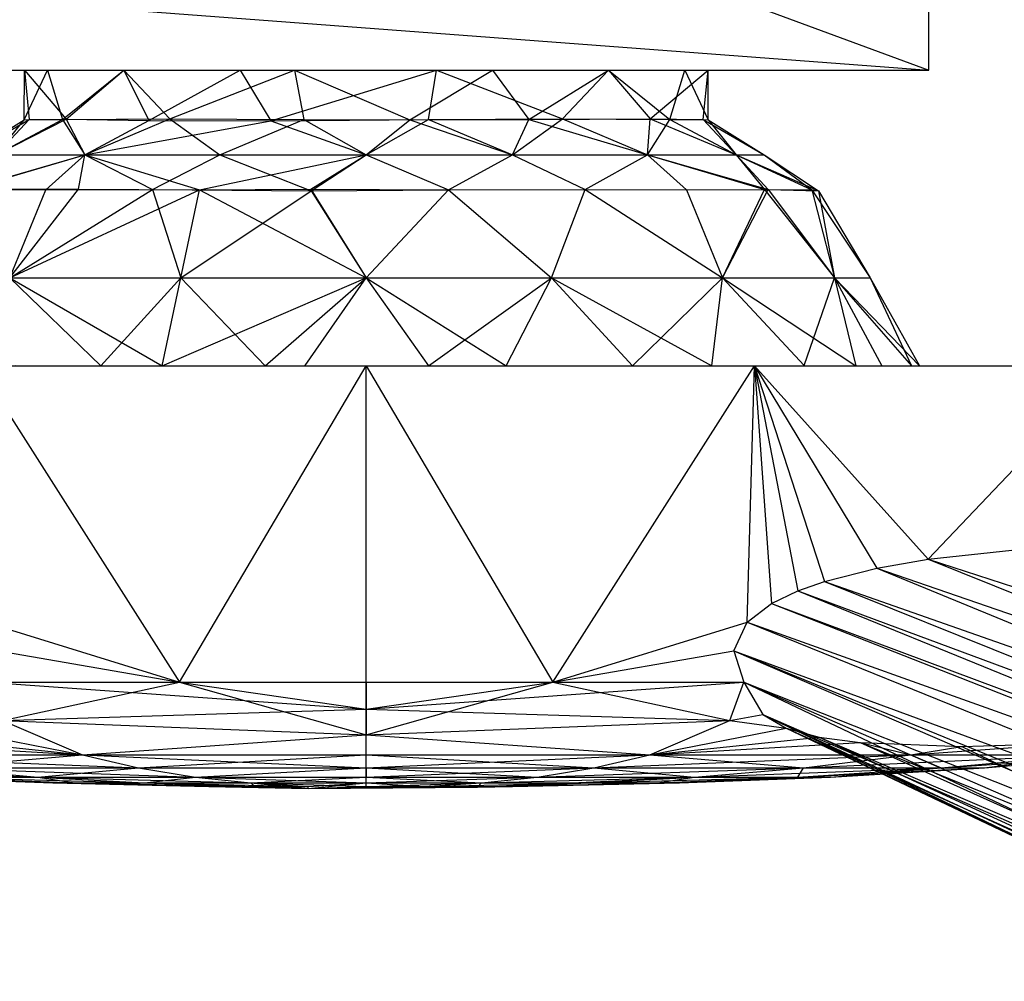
# Model space of a CAD drawing. Header units: inches. Extents: x -2.4 to 2.4, y -5.1 to 5.1.
# Tile 2 of 6: x -0.4 to 0.7, y -4.9 to -3.9. Entities that reach past the tile are written whole.
import ezdxf

# ---------------------------------------------------------------- set-up
doc = ezdxf.new("R2010")
doc.units = ezdxf.units.IN
doc.layers.get('0').update_dxf_attribs({"true_color": 0xc2ced6})

msp = doc.modelspace()

# ---------------------------------------------------------------- linework, layer by layer
at = {"color": 7, "true_color": 0xf7f7f9}
for p, q in [((-0.4173, -3.8464), (0.6299, -3.9252)), ((0.4173, -3.8464), (0.6299, -3.9252)), ((0.6299, -3.9252), (0.6299, -3.8464)), ((-0.6299, -3.9252), (-0.3827, -3.9251)), ((-0.6299, -3.9252), (-0.0802, -3.9251)), ((-0.6299, -3.9252), (0.0788, -3.9251)), ((-0.6299, -3.9252), (-0.3569, -3.9252)), ((-0.6299, -3.9252), (-0.2714, -3.9252)), ((-0.6299, -3.9252), (-0.1413, -3.9252)), ((-0.6299, -3.9252), (0.1413, -3.9252)), ((-0.6299, -3.9252), (0.6299, -3.9252)), ((-0.3829, -3.9808), (-0.3827, -3.9251)), ((-0.3829, -3.9808), (-0.3569, -3.9252)), ((-0.3827, -3.9251), (-0.3775, -3.9803)), ((-0.3827, -3.9251), (-0.3569, -3.9252)), ((-0.3827, -3.9251), (-0.3361, -3.9801)), ((-0.3827, -3.9251), (-0.2714, -3.9252)), ((-0.3569, -3.9252), (-0.3402, -3.9803)), ((-0.3569, -3.9252), (-0.2714, -3.9252)), ((-0.3402, -3.9803), (-0.2714, -3.9252)), ((-0.3361, -3.9801), (-0.2714, -3.9252)), ((-0.2714, -3.9252), (-0.0802, -3.9251)), ((-0.2714, -3.9252), (-0.2435, -3.9814)), ((-0.2714, -3.9252), (-0.22, -3.9794)), ((-0.2714, -3.9252), (-0.1413, -3.9252)), ((-0.2435, -3.9814), (-0.1413, -3.9252)), ((-0.22, -3.9794), (-0.0802, -3.9251)), ((-0.1413, -3.9252), (0.0788, -3.9251)), ((-0.1413, -3.9252), (-0.1066, -3.9817)), ((-0.1066, -3.9817), (0.0788, -3.9251)), ((-0.0802, -3.9251), (-0.0699, -3.9803)), ((-0.0802, -3.9251), (0.0488, -3.9808)), ((-0.0802, -3.9251), (0.1413, -3.9252)), ((0.0488, -3.9808), (0.1413, -3.9252)), ((0.0698, -3.9803), (0.0788, -3.9251)), ((0.0788, -3.9251), (0.22, -3.9794)), ((0.0788, -3.9251), (0.2714, -3.9252)), ((0.0788, -3.9251), (0.6299, -3.9252)), ((0.1413, -3.9252), (0.1822, -3.9803)), ((0.1413, -3.9252), (0.2714, -3.9252)), ((0.1413, -3.9252), (0.6299, -3.9252)), ((0.1822, -3.9803), (0.2714, -3.9252)), ((0.22, -3.9794), (0.2714, -3.9252)), ((0.2714, -3.9252), (0.3829, -3.9251)), ((0.2714, -3.9252), (0.318, -3.9794)), ((0.2714, -3.9252), (0.3402, -3.9803)), ((0.2714, -3.9252), (0.3569, -3.9252)), ((0.2714, -3.9252), (0.6299, -3.9252)), ((0.318, -3.9794), (0.3829, -3.9251)), ((0.3402, -3.9803), (0.3569, -3.9252)), ((0.3569, -3.9252), (0.3829, -3.9251)), ((0.3569, -3.9252), (0.3829, -3.9808)), ((0.3569, -3.9252), (0.6299, -3.9252)), ((0.3774, -3.9803), (0.3829, -3.9251)), ((0.3829, -3.9808), (0.3829, -3.9251)), ((0.3829, -3.9251), (0.6299, -3.9252)), ((0.6299, -3.9252), (0.6299, -3.9252)), ((-0.4456, -4.0197), (-0.3775, -3.9803)), ((-0.4143, -4.0197), (-0.3361, -3.9801)), ((-0.4143, -4.0197), (-0.3775, -3.9803)), ((-0.4143, -4.0197), (-0.3402, -3.9803)), ((-0.3829, -3.9808), (-0.3775, -3.9803)), ((-0.3829, -3.9808), (-0.3402, -3.9803)), ((-0.3775, -3.9803), (-0.3361, -3.9801)), ((-0.3402, -3.9803), (-0.22, -3.9794)), ((-0.3402, -3.9803), (-0.3151, -4.0197)), ((-0.3361, -3.9801), (-0.3151, -4.0197)), ((-0.3361, -3.9801), (-0.2435, -3.9814)), ((-0.3151, -4.0197), (-0.22, -3.9794)), ((-0.22, -3.9794), (-0.164, -4.0197)), ((-0.22, -3.9794), (-0.0699, -3.9803)), ((-0.164, -4.0197), (-0.0699, -3.9803)), ((-0.1066, -3.9817), (0.0698, -3.9803)), ((-0.0699, -3.9803), (0, -4.0197)), ((-0.0699, -3.9803), (0.0488, -3.9808)), ((0, -4.0197), (0.0698, -3.9803)), ((0.0488, -3.9808), (0.1822, -3.9803)), ((0.0698, -3.9803), (0.22, -3.9794)), ((0.0698, -3.9803), (0.164, -4.0197)), ((0.164, -4.0197), (0.22, -3.9794)), ((0.164, -4.0197), (0.1822, -3.9803)), ((0.1822, -3.9803), (0.318, -3.9794)), ((0.1822, -3.9803), (0.3151, -4.0197)), ((0.22, -3.9794), (0.3151, -4.0197)), ((0.22, -3.9794), (0.3402, -3.9803)), ((0.3151, -4.0197), (0.318, -3.9794)), ((0.3151, -4.0197), (0.3402, -3.9803)), ((0.318, -3.9794), (0.3774, -3.9803)), ((0.318, -3.9794), (0.4143, -4.0197)), ((0.3402, -3.9803), (0.3829, -3.9808)), ((0.3402, -3.9803), (0.4143, -4.0197)), ((0.3774, -3.9803), (0.3829, -3.9808)), ((0.3774, -3.9803), (0.4143, -4.0197)), ((0.3774, -3.9803), (0.4456, -4.0197)), ((-0.4456, -4.0197), (-0.3829, -3.9808)), ((-0.4143, -4.0197), (-0.3829, -3.9808)), ((-0.3151, -4.0197), (-0.2435, -3.9814)), ((-0.3151, -4.0197), (-0.1066, -3.9817)), ((-0.2435, -3.9814), (-0.1066, -3.9817)), ((-0.1066, -3.9817), (0, -4.0197)), ((0, -4.0197), (0.0488, -3.9808)), ((0.0488, -3.9808), (0.164, -4.0197)), ((0.3829, -3.9808), (0.4143, -4.0197)), ((0.3829, -3.9808), (0.4456, -4.0197)), ((-0.4474, -4.0583), (-0.3151, -4.0197)), ((-0.4462, -4.0586), (-0.3151, -4.0197)), ((-0.4143, -4.0197), (-0.3151, -4.0197)), ((-0.3588, -4.059), (-0.3151, -4.0197)), ((-0.322, -4.0582), (-0.3151, -4.0197)), ((-0.3151, -4.0197), (-0.2392, -4.0585)), ((-0.3151, -4.0197), (-0.1868, -4.059)), ((-0.3151, -4.0197), (-0.164, -4.0197)), ((-0.3151, -4.0197), (0, -4.0197)), ((-0.2392, -4.0585), (-0.164, -4.0197)), ((-0.1868, -4.059), (0, -4.0197)), ((-0.164, -4.0197), (-0.0617, -4.0601)), ((-0.164, -4.0197), (0, -4.0197)), ((-0.062, -4.0583), (0, -4.0197)), ((-0.0617, -4.0601), (0, -4.0197)), ((0, -4.0197), (0.0923, -4.059)), ((0, -4.0197), (0.164, -4.0197)), ((0.0923, -4.059), (0.164, -4.0197)), ((0.164, -4.0197), (0.2452, -4.0586)), ((0.164, -4.0197), (0.3151, -4.0197)), ((0.2452, -4.0586), (0.3151, -4.0197)), ((0.3151, -4.0197), (0.3587, -4.059)), ((0.3151, -4.0197), (0.4143, -4.0197)), ((0.3151, -4.0197), (0.4462, -4.0586)), ((0.3151, -4.0197), (0.45, -4.0585)), ((0.4143, -4.0197), (0.4456, -4.0197)), ((0.4143, -4.0197), (0.4462, -4.0586)), ((0.4143, -4.0197), (0.45, -4.0585)), ((0.4143, -4.0197), (0.4989, -4.059)), ((0.4143, -4.0197), (0.5066, -4.0601)), ((0.4456, -4.0197), (0.4989, -4.059)), ((0.4456, -4.0197), (0.5066, -4.0601)), ((-0.4474, -4.0583), (-0.322, -4.0582)), ((-0.4462, -4.0586), (-0.3588, -4.059)), ((-0.3989, -4.1574), (-0.322, -4.0582)), ((-0.3989, -4.1574), (-0.2392, -4.0585)), ((-0.3989, -4.1574), (-0.3588, -4.059)), ((-0.3989, -4.1574), (-0.1868, -4.059)), ((-0.3588, -4.059), (-0.2392, -4.0585)), ((-0.322, -4.0582), (-0.1868, -4.059)), ((-0.2392, -4.0585), (-0.2077, -4.1574)), ((-0.2392, -4.0585), (-0.0617, -4.0601)), ((-0.2286, -4.2559), (-0.1868, -4.059)), ((-0.2077, -4.1574), (-0.0617, -4.0601)), ((-0.1868, -4.059), (-0.062, -4.0583)), ((-0.1868, -4.059), (0, -4.1574)), ((-0.062, -4.0583), (0, -4.1574)), ((-0.062, -4.0583), (0.0923, -4.059)), ((-0.0617, -4.0601), (0.0923, -4.059)), ((-0.0617, -4.0601), (0, -4.1574)), ((0, -4.1574), (0.0923, -4.059)), ((0.0923, -4.059), (0.2452, -4.0586)), ((0.0923, -4.059), (0.2077, -4.1574)), ((0.2077, -4.1574), (0.2452, -4.0586)), ((0.2452, -4.0586), (0.3587, -4.059)), ((0.2452, -4.0586), (0.3989, -4.1574)), ((0.3587, -4.059), (0.45, -4.0585)), ((0.3587, -4.059), (0.4462, -4.0586)), ((0.3587, -4.059), (0.3989, -4.1574)), ((0.3989, -4.1574), (0.45, -4.0585)), ((0.3989, -4.1574), (0.4462, -4.0586)), ((0.4462, -4.0586), (0.4989, -4.059)), ((0.4462, -4.0586), (0.5246, -4.1574)), ((0.45, -4.0585), (0.5066, -4.0601)), ((0.45, -4.0585), (0.5246, -4.1574)), ((0.4989, -4.059), (0.5066, -4.0601)), ((0.4989, -4.059), (0.5246, -4.1574)), ((0.4989, -4.059), (0.5642, -4.1574)), ((0.5066, -4.0601), (0.5246, -4.1574)), ((0.5066, -4.0601), (0.5642, -4.1574)), ((-0.3989, -4.1574), (-0.2971, -4.2559)), ((-0.3989, -4.1574), (-0.2286, -4.2559)), ((-0.3989, -4.1574), (-0.2077, -4.1574)), ((-0.2971, -4.2559), (-0.2077, -4.1574)), ((-0.2286, -4.2559), (0, -4.1574)), ((-0.2077, -4.1574), (-0.113, -4.2559)), ((-0.2077, -4.1574), (0, -4.1574)), ((-0.113, -4.2559), (0, -4.1574)), ((-0.0683, -4.2558), (0, -4.1574)), ((0, -4.1574), (0.0696, -4.2559)), ((0, -4.1574), (0.1566, -4.2559)), ((0, -4.1574), (0.2077, -4.1574)), ((0.0696, -4.2559), (0.2077, -4.1574)), ((0.1566, -4.2559), (0.2077, -4.1574)), ((0.2077, -4.1574), (0.2984, -4.2559)), ((0.2077, -4.1574), (0.3869, -4.2559)), ((0.2077, -4.1574), (0.3989, -4.1574)), ((0.2984, -4.2559), (0.3989, -4.1574)), ((0.3869, -4.2559), (0.3989, -4.1574)), ((0.3989, -4.1574), (0.4905, -4.2558)), ((0.3989, -4.1574), (0.5246, -4.1574)), ((0.3989, -4.1574), (0.5482, -4.2559)), ((0.4905, -4.2558), (0.5246, -4.1574)), ((0.5246, -4.1574), (0.5482, -4.2559)), ((0.5246, -4.1574), (0.5642, -4.1574)), ((0.5246, -4.1574), (0.5774, -4.2559)), ((0.5246, -4.1574), (0.6106, -4.2559)), ((0.5246, -4.1574), (0.6196, -4.2559)), ((0.5642, -4.1574), (0.6106, -4.2559)), ((0.5642, -4.1574), (0.6196, -4.2559)), ((-0.8352, -4.2559), (-0.2971, -4.2559)), ((-0.4391, -4.2559), (-0.2971, -4.2559)), ((-0.4348, -4.2559), (-0.0683, -4.2558)), ((-0.4348, -4.2559), (-0.2971, -4.2559)), ((-0.4348, -4.2559), (-0.2092, -4.6102)), ((-0.4348, -4.2559), (-0.113, -4.2559)), ((-0.4348, -4.2559), (0, -4.2559)), ((-0.4348, -4.2559), (-0.2286, -4.2559)), ((-0.4348, -4.2559), (-0.2092, -4.6102)), ((-0.4348, -4.2559), (0, -4.2559)), ((-0.3932, -4.2558), (-0.2286, -4.2559)), ((-0.2971, -4.2559), (-0.113, -4.2559)), ((-0.2286, -4.2559), (-0.0683, -4.2558)), ((-0.2092, -4.6102), (0, -4.2559)), ((-0.2092, -4.6102), (0, -4.2559)), ((-0.113, -4.2559), (0, -4.2559)), ((-0.113, -4.2559), (0.0696, -4.2559)), ((-0.0683, -4.2558), (0, -4.2559)), ((-0.0683, -4.2558), (0.1566, -4.2559)), ((0, -4.6102), (0, -4.2559)), ((0, -4.2559), (0.0696, -4.2559)), ((0, -4.2559), (0.2092, -4.6102)), ((0, -4.2559), (0.4348, -4.2559)), ((0, -4.6102), (0, -4.2559)), ((0, -4.2559), (0.1566, -4.2559)), ((0, -4.2559), (0.2092, -4.6102)), ((0, -4.2559), (0.4348, -4.2559)), ((0.0696, -4.2559), (0.2984, -4.2559)), ((0.0696, -4.2559), (0.4348, -4.2559)), ((0.1566, -4.2559), (0.3869, -4.2559)), ((0.1566, -4.2559), (0.4348, -4.2559)), ((0.2092, -4.6102), (0.4348, -4.2559)), ((0.2092, -4.6102), (0.4348, -4.2559)), ((0.2984, -4.2559), (0.4905, -4.2558)), ((0.2984, -4.2559), (0.4348, -4.2559)), ((0.2984, -4.2559), (0.8352, -4.2559)), ((0.3869, -4.2559), (0.4348, -4.2559)), ((0.3869, -4.2559), (0.5482, -4.2559)), ((0.3869, -4.2559), (0.8352, -4.2559)), ((0.4266, -4.5428), (0.4348, -4.2559)), ((0.4266, -4.5428), (0.4348, -4.2559)), ((0.4348, -4.2559), (0.4538, -4.522)), ((0.4348, -4.2559), (0.4832, -4.508)), ((0.4348, -4.2559), (0.5133, -4.4974)), ((0.4348, -4.2559), (0.5719, -4.4825)), ((0.4348, -4.2559), (0.6294, -4.4723)), ((0.4348, -4.2559), (0.8352, -4.2559)), ((0.4348, -4.2559), (0.4538, -4.522)), ((0.4348, -4.2559), (0.4832, -4.508)), ((0.4348, -4.2559), (0.5133, -4.4974)), ((0.4348, -4.2559), (0.5719, -4.4825)), ((0.4348, -4.2559), (0.6294, -4.4723)), ((0.4348, -4.2559), (0.8352, -4.2559)), ((0.4905, -4.2558), (0.5774, -4.2559)), ((0.4905, -4.2558), (0.8352, -4.2559)), ((0.4905, -4.2558), (1.0982, -4.2559)), ((0.5482, -4.2559), (0.6106, -4.2559)), ((0.5482, -4.2559), (0.8352, -4.2559)), ((0.5482, -4.2559), (1.0982, -4.2559)), ((0.5774, -4.2559), (0.6196, -4.2559)), ((0.5774, -4.2559), (1.0982, -4.2559)), ((0.6106, -4.2559), (0.6196, -4.2559)), ((0.6106, -4.2559), (1.0982, -4.2559)), ((0.6106, -4.2559), (1.1811, -4.2559)), ((0.6196, -4.2559), (1.0982, -4.2559)), ((0.6196, -4.2559), (1.1811, -4.2559)), ((0.6294, -4.4723), (0.8352, -4.2559)), ((0.6294, -4.4723), (0.8352, -4.2559)), ((0.6294, -4.4723), (0.7367, -4.4608)), ((0.6294, -4.4723), (0.7367, -4.4608)), ((0.5719, -4.4825), (0.6294, -4.4723)), ((0.5719, -4.4825), (0.6294, -4.4723)), ((0.6294, -4.4723), (1.1519, -4.6825)), ((0.6294, -4.4723), (1.165, -4.646)), ((0.6294, -4.4723), (1.1519, -4.6825)), ((0.6294, -4.4723), (1.165, -4.646)), ((0.5133, -4.4974), (0.5719, -4.4825)), ((0.5133, -4.4974), (0.5719, -4.4825)), ((0.5719, -4.4825), (1.1519, -4.6825)), ((0.5719, -4.4825), (1.1638, -4.7259)), ((0.5719, -4.4825), (1.1519, -4.6825)), ((0.5719, -4.4825), (1.1638, -4.7259)), ((0.4832, -4.508), (0.5133, -4.4974)), ((0.4832, -4.508), (0.5133, -4.4974)), ((0.5133, -4.4974), (1.1638, -4.7259)), ((0.5133, -4.4974), (1.1953, -4.7715)), ((0.5133, -4.4974), (1.1638, -4.7259)), ((0.5133, -4.4974), (1.1953, -4.7715)), ((0.4538, -4.522), (0.4832, -4.508)), ((0.4538, -4.522), (0.4832, -4.508)), ((0.4832, -4.508), (1.1953, -4.7715)), ((0.4832, -4.508), (1.2437, -4.8168)), ((0.4832, -4.508), (1.1953, -4.7715)), ((0.4832, -4.508), (1.2437, -4.8168)), ((0.4266, -4.5428), (0.4538, -4.522)), ((0.4266, -4.5428), (0.4538, -4.522)), ((0.4538, -4.522), (1.2437, -4.8168)), ((0.4538, -4.522), (1.3074, -4.8577)), ((0.4538, -4.522), (1.2437, -4.8168)), ((0.4538, -4.522), (1.3074, -4.8577)), ((-0.4266, -4.5428), (-0.2092, -4.6102)), ((-0.4266, -4.5428), (-0.2092, -4.6102)), ((0.2092, -4.6102), (0.4266, -4.5428)), ((0.2092, -4.6102), (0.4266, -4.5428)), ((0.4118, -4.5751), (0.4266, -4.5428)), ((0.4118, -4.5751), (0.4266, -4.5428)), ((0.4266, -4.5428), (1.3074, -4.8577)), ((0.4266, -4.5428), (1.4176, -4.9448)), ((0.4266, -4.5428), (1.3074, -4.8577)), ((0.4266, -4.5428), (1.4176, -4.9448)), ((-0.4118, -4.5751), (-0.2092, -4.6102)), ((-0.4118, -4.5751), (-0.2092, -4.6102)), ((0.2092, -4.6102), (0.4118, -4.5751)), ((0.2092, -4.6102), (0.4118, -4.5751)), ((0.4118, -4.5751), (0.4228, -4.6101)), ((0.4118, -4.5751), (1.2686, -4.9448)), ((0.4118, -4.5751), (1.3156, -4.9448)), ((0.4118, -4.5751), (1.4176, -4.9448)), ((0.4118, -4.5751), (0.4229, -4.6101)), ((0.4118, -4.5751), (1.2686, -4.9448)), ((0.4118, -4.5751), (1.3156, -4.9448)), ((0.4118, -4.5751), (1.4176, -4.9448)), ((-0.4229, -4.6101), (-0.2092, -4.6102)), ((-0.4229, -4.6101), (0, -4.6402)), ((-0.4228, -4.6101), (-0.2092, -4.6102)), ((-0.4071, -4.6529), (-0.2092, -4.6102)), ((-0.2092, -4.6102), (0, -4.6102)), ((-0.2092, -4.6102), (0, -4.6691)), ((-0.2092, -4.6102), (0, -4.6402)), ((-0.2092, -4.6102), (0, -4.6102)), ((0, -4.6402), (0.4229, -4.6101)), ((0, -4.6102), (0, -4.6691)), ((0, -4.6102), (0.2092, -4.6102)), ((0, -4.6691), (0.2092, -4.6102)), ((0, -4.6402), (0, -4.6102)), ((0, -4.6402), (0.2092, -4.6102)), ((0, -4.6102), (0.2092, -4.6102)), ((0.2092, -4.6102), (0.4228, -4.6101)), ((0.2092, -4.6102), (0.4229, -4.6101)), ((0.2092, -4.6102), (0.4071, -4.6529)), ((0.4071, -4.6529), (0.4228, -4.6101)), ((0.4071, -4.6529), (0.4229, -4.6101)), ((0.4228, -4.6101), (0.4441, -4.6461)), ((0.4228, -4.6101), (1.1285, -4.9448)), ((0.4228, -4.6101), (1.1914, -4.9448)), ((0.4228, -4.6101), (1.2686, -4.9448)), ((0.4229, -4.6101), (0.444, -4.6461)), ((0.4229, -4.6101), (1.1285, -4.9448)), ((0.4229, -4.6101), (1.1914, -4.9448)), ((0.4229, -4.6101), (1.2686, -4.9448)), ((-0.4071, -4.6529), (0, -4.6402)), ((0, -4.6691), (0, -4.6402)), ((0, -4.6402), (0.4071, -4.6529)), ((-0.4071, -4.6529), (-0.3175, -4.6915)), ((-0.4071, -4.6529), (0, -4.6691)), ((-0.4071, -4.6529), (-0.3175, -4.6915)), ((-0.4071, -4.6529), (0, -4.6691)), ((0, -4.6691), (0.4071, -4.6529)), ((0, -4.6691), (0.4071, -4.6529)), ((0.3175, -4.6915), (0.4071, -4.6529)), ((0.3175, -4.6915), (0.4071, -4.6529)), ((0.4071, -4.6529), (0.4441, -4.6461)), ((0.4071, -4.6529), (0.444, -4.6461)), ((0.4071, -4.6529), (0.4703, -4.6614)), ((0.4071, -4.6529), (0.4703, -4.6614)), ((0.444, -4.6461), (0.4703, -4.6614)), ((0.444, -4.6461), (1.0655, -4.9448)), ((0.444, -4.6461), (1.0853, -4.9448)), ((0.444, -4.6461), (1.1285, -4.9448)), ((0.4441, -4.6461), (0.4703, -4.6614)), ((0.4441, -4.6461), (1.0655, -4.9448)), ((0.4441, -4.6461), (1.0853, -4.9448)), ((0.4441, -4.6461), (1.1285, -4.9448)), ((-0.4703, -4.6614), (-0.3175, -4.6915)), ((-0.4703, -4.6614), (-0.3175, -4.6915)), ((0.3175, -4.6915), (0.4703, -4.6614)), ((0.3175, -4.6915), (0.4703, -4.6614)), ((0.4703, -4.6614), (0.5072, -4.6715)), ((0.4703, -4.6614), (1.0655, -4.9448)), ((0.4703, -4.6614), (1.0706, -4.9448)), ((0.4703, -4.6614), (1.0991, -4.9448)), ((0.4703, -4.6614), (0.5072, -4.6715)), ((0.4703, -4.6614), (1.0655, -4.9448)), ((0.4703, -4.6614), (1.0706, -4.9448)), ((0.4703, -4.6614), (1.0991, -4.9448)), ((-0.5072, -4.6715), (-0.3175, -4.6915)), ((-0.5072, -4.6715), (-0.3175, -4.6915)), ((-0.3175, -4.6915), (0, -4.6691)), ((-0.3175, -4.6915), (0, -4.6691)), ((0, -4.6915), (0, -4.6691)), ((0, -4.6691), (0.3175, -4.6915)), ((0, -4.6915), (0, -4.6691)), ((0, -4.6691), (0.3175, -4.6915)), ((0.3175, -4.6915), (0.5072, -4.6715)), ((0.3175, -4.6915), (0.5072, -4.6715)), ((0.5072, -4.6715), (0.5532, -4.6776)), ((0.5072, -4.6715), (1.0991, -4.9448)), ((0.5072, -4.6715), (1.1476, -4.9448)), ((0.5072, -4.6715), (0.5532, -4.6776)), ((0.5072, -4.6715), (1.0991, -4.9448)), ((0.5072, -4.6715), (1.1476, -4.9448)), ((-0.5532, -4.6776), (-0.3175, -4.6915)), ((-0.5532, -4.6776), (-0.3175, -4.6915)), ((0.3175, -4.6915), (0.5532, -4.6776)), ((0.3175, -4.6915), (0.5532, -4.6776)), ((0.5532, -4.6776), (0.6099, -4.6915)), ((0.5532, -4.6776), (0.6671, -4.6821)), ((0.5532, -4.6776), (1.1476, -4.9448)), ((0.5532, -4.6776), (1.211, -4.9448)), ((0.5532, -4.6776), (0.6099, -4.6915)), ((0.5532, -4.6776), (0.6671, -4.6821)), ((0.5532, -4.6776), (1.1476, -4.9448)), ((0.5532, -4.6776), (1.211, -4.9448)), ((0.6099, -4.6915), (0.8043, -4.6776)), ((0.6099, -4.6915), (0.8043, -4.6776)), ((0.6099, -4.6915), (0.6671, -4.6821)), ((0.6099, -4.6915), (0.6671, -4.6821)), ((0.6671, -4.6821), (0.8043, -4.6776)), ((0.6671, -4.6821), (0.8043, -4.6776)), ((0.6671, -4.6821), (1.211, -4.9448)), ((0.6671, -4.6821), (1.211, -4.9448)), ((-0.6099, -4.6915), (-0.3175, -4.6915)), ((-0.6099, -4.6915), (-0.3175, -4.6915)), ((-0.6099, -4.6915), (-0.2549, -4.706)), ((-0.4897, -4.706), (-0.3175, -4.6915)), ((-0.3175, -4.6915), (-0.2549, -4.706)), ((-0.3175, -4.6915), (0, -4.6915)), ((-0.3175, -4.6915), (-0.2549, -4.706)), ((-0.3175, -4.6915), (0, -4.706)), ((-0.3175, -4.6915), (0, -4.6915)), ((-0.2549, -4.706), (0, -4.6915)), ((0, -4.706), (0, -4.6915)), ((0, -4.706), (0.3175, -4.6915)), ((0, -4.6915), (0.3175, -4.6915)), ((0, -4.706), (0, -4.6915)), ((0, -4.6915), (0.2549, -4.706)), ((0, -4.6915), (0.3175, -4.6915)), ((0.2549, -4.706), (0.3175, -4.6915)), ((0.2549, -4.706), (0.6099, -4.6915)), ((0.2549, -4.706), (0.3175, -4.6915)), ((0.3175, -4.6915), (0.6099, -4.6915)), ((0.3175, -4.6915), (0.4897, -4.706)), ((0.3175, -4.6915), (0.6099, -4.6915)), ((0.4897, -4.706), (0.6099, -4.6915)), ((0.4897, -4.706), (0.8019, -4.6915)), ((0.4897, -4.706), (0.6099, -4.6915)), ((0.6099, -4.6915), (0.8019, -4.6915)), ((0.6099, -4.6915), (0.6439, -4.706)), ((0.6099, -4.6915), (0.8019, -4.6915)), ((0.6439, -4.706), (0.8019, -4.6915)), ((0.6439, -4.706), (0.8625, -4.6915)), ((0.6439, -4.706), (0.8019, -4.6915)), ((0.6925, -4.706), (0.8019, -4.6915)), ((0.6925, -4.706), (0.8625, -4.6915)), ((-0.6439, -4.706), (-0.3676, -4.7162)), ((-0.4897, -4.706), (-0.3676, -4.7162)), ((-0.4897, -4.706), (-0.2549, -4.706)), ((-0.4897, -4.706), (-0.3676, -4.7162)), ((-0.4897, -4.706), (-0.2549, -4.706)), ((-0.4897, -4.706), (-0.1913, -4.7162)), ((-0.3676, -4.7162), (-0.2549, -4.706)), ((-0.2549, -4.706), (-0.1913, -4.7162)), ((-0.2549, -4.706), (0, -4.706)), ((-0.2549, -4.706), (-0.1913, -4.7162)), ((-0.2549, -4.706), (0, -4.706)), ((-0.1913, -4.7162), (0, -4.706)), ((-0.1913, -4.7162), (0, -4.706)), ((0, -4.706), (0, -4.7162)), ((0, -4.706), (0.2549, -4.706)), ((0, -4.7162), (0.2549, -4.706)), ((0, -4.7162), (0, -4.706)), ((0, -4.706), (0.1913, -4.7162)), ((0, -4.706), (0.2549, -4.706)), ((0.1913, -4.7162), (0.2549, -4.706)), ((0.1913, -4.7162), (0.4897, -4.706)), ((0.1913, -4.7162), (0.2549, -4.706)), ((0.2549, -4.706), (0.4897, -4.706)), ((0.2549, -4.706), (0.3676, -4.7162)), ((0.2549, -4.706), (0.4897, -4.706)), ((0.3676, -4.7162), (0.4897, -4.706)), ((0.3676, -4.7162), (0.6439, -4.706)), ((0.3676, -4.7162), (0.4897, -4.706)), ((0.4833, -4.7162), (0.4897, -4.706)), ((0.4833, -4.7162), (0.6439, -4.706)), ((0.4833, -4.7162), (0.6439, -4.706)), ((0.4833, -4.7162), (0.6925, -4.706)), ((0.4897, -4.706), (0.6439, -4.706)), ((0.4897, -4.706), (0.6439, -4.706)), ((0.5198, -4.7162), (0.6439, -4.706)), ((0.5198, -4.7162), (0.6925, -4.706)), ((0.6439, -4.706), (0.6925, -4.706)), ((0.6439, -4.706), (0.6925, -4.706)), ((-0.5198, -4.7162), (-0.3509, -4.7229)), ((-0.5198, -4.7162), (-0.3263, -4.7229)), ((-0.4833, -4.7162), (-0.3676, -4.7162)), ((-0.4833, -4.7162), (-0.3509, -4.7229)), ((-0.4833, -4.7162), (-0.3263, -4.7229)), ((-0.4833, -4.7162), (-0.3676, -4.7162)), ((-0.4833, -4.7162), (-0.3263, -4.7229)), ((-0.4833, -4.7162), (-0.2481, -4.7229)), ((-0.3676, -4.7162), (-0.3263, -4.7229)), ((-0.3676, -4.7162), (-0.2481, -4.7229)), ((-0.3676, -4.7162), (-0.1913, -4.7162)), ((-0.3676, -4.7162), (-0.2481, -4.7229)), ((-0.3676, -4.7162), (-0.1913, -4.7162)), ((-0.3676, -4.7162), (-0.1292, -4.7229)), ((-0.2481, -4.7229), (-0.1913, -4.7162)), ((-0.1913, -4.7162), (-0.1292, -4.7229)), ((-0.1913, -4.7162), (0, -4.7162)), ((-0.1913, -4.7162), (-0.1292, -4.7229)), ((-0.1913, -4.7162), (0, -4.7229)), ((-0.1913, -4.7162), (0, -4.7162)), ((-0.1292, -4.7229), (0, -4.7162)), ((0, -4.7229), (0, -4.7162)), ((0, -4.7229), (0.1913, -4.7162)), ((0, -4.7162), (0.1913, -4.7162)), ((0, -4.7229), (0, -4.7162)), ((0, -4.7162), (0.1292, -4.7229)), ((0, -4.7162), (0.1913, -4.7162)), ((0.1246, -4.7277), (0.3676, -4.7162)), ((0.1292, -4.7229), (0.1913, -4.7162)), ((0.1292, -4.7229), (0.3676, -4.7162)), ((0.1292, -4.7229), (0.1913, -4.7162)), ((0.1292, -4.7229), (0.3676, -4.7162)), ((0.1913, -4.7162), (0.3676, -4.7162)), ((0.1913, -4.7162), (0.3676, -4.7162)), ((0.2481, -4.7229), (0.3676, -4.7162)), ((0.2481, -4.7229), (0.4833, -4.7162)), ((0.3262, -4.7229), (0.3676, -4.7162)), ((0.3262, -4.7229), (0.4833, -4.7162)), ((0.3262, -4.7229), (0.5198, -4.7162)), ((0.3262, -4.7229), (0.4833, -4.7162)), ((0.3262, -4.7229), (0.5198, -4.7162)), ((0.3509, -4.7229), (0.5198, -4.7162)), ((0.3676, -4.7162), (0.4833, -4.7162)), ((0.3676, -4.7162), (0.4833, -4.7162)), ((0.4833, -4.7162), (0.5198, -4.7162)), ((-0.3509, -4.7229), (-0.3263, -4.7229)), ((-0.3509, -4.7229), (-0.3263, -4.7229)), ((-0.3509, -4.7229), (-0.1762, -4.7269)), ((-0.3509, -4.7229), (-0.1638, -4.7269)), ((-0.3263, -4.7229), (-0.2481, -4.7229)), ((-0.3263, -4.7229), (-0.1762, -4.7269)), ((-0.3263, -4.7229), (-0.1638, -4.7269)), ((-0.3263, -4.7229), (-0.1246, -4.7269)), ((-0.3263, -4.7229), (-0.2481, -4.7229)), ((-0.3263, -4.7229), (-0.1638, -4.7269)), ((-0.3263, -4.7229), (-0.1246, -4.7269)), ((-0.2481, -4.7229), (-0.1292, -4.7229)), ((-0.2481, -4.7229), (-0.1246, -4.7269)), ((-0.2481, -4.7229), (-0.0649, -4.7269)), ((-0.2481, -4.7229), (-0.1292, -4.7229)), ((-0.2481, -4.7229), (-0.1246, -4.7269)), ((-0.1762, -4.7269), (-0.1638, -4.7269)), ((-0.1762, -4.7269), (-0.065, -4.729)), ((-0.1638, -4.7269), (-0.1246, -4.7269)), ((-0.1638, -4.7269), (-0.065, -4.729)), ((-0.1292, -4.7229), (-0.1246, -4.7269)), ((-0.1292, -4.7229), (-0.065, -4.729)), ((-0.1292, -4.7229), (-0.0649, -4.7269)), ((-0.1292, -4.7229), (0, -4.7269)), ((-0.1292, -4.7229), (0, -4.7229)), ((-0.1292, -4.7229), (0, -4.7229)), ((-0.1246, -4.7269), (-0.065, -4.729)), ((-0.1246, -4.7269), (-0.0649, -4.7269)), ((-0.065, -4.729), (0, -4.7229)), ((-0.065, -4.729), (0.1292, -4.7229)), ((-0.065, -4.729), (-0.0649, -4.7269)), ((-0.065, -4.729), (0, -4.7269)), ((-0.065, -4.729), (0.0648, -4.7269)), ((-0.065, -4.729), (0.1635, -4.727)), ((-0.065, -4.729), (0.164, -4.727)), ((-0.065, -4.729), (0.1246, -4.7277)), ((-0.0649, -4.7269), (0, -4.7229)), ((0, -4.7269), (0, -4.7229)), ((0, -4.7229), (0.1292, -4.7229)), ((0, -4.7229), (0.0648, -4.7269)), ((0, -4.7229), (0.1292, -4.7229)), ((0, -4.7269), (0.0648, -4.7269)), ((0.0648, -4.7269), (0.1292, -4.7229)), ((0.0648, -4.7269), (0.2481, -4.7229)), ((0.0648, -4.7269), (0.1635, -4.727)), ((0.1246, -4.7277), (0.1292, -4.7229)), ((0.1246, -4.7277), (0.3262, -4.7229)), ((0.1246, -4.7277), (0.164, -4.727)), ((0.1292, -4.7229), (0.2481, -4.7229)), ((0.1635, -4.727), (0.2481, -4.7229)), ((0.1635, -4.727), (0.3262, -4.7229)), ((0.1635, -4.727), (0.3509, -4.7229)), ((0.1635, -4.727), (0.164, -4.727)), ((0.164, -4.727), (0.3262, -4.7229)), ((0.164, -4.727), (0.3509, -4.7229)), ((0.2481, -4.7229), (0.3262, -4.7229)), ((0.3262, -4.7229), (0.3509, -4.7229)), ((0.3262, -4.7229), (0.3509, -4.7229))]:
    msp.add_line(p, q, dxfattribs=at)

doc.saveas('drawing.dxf')
